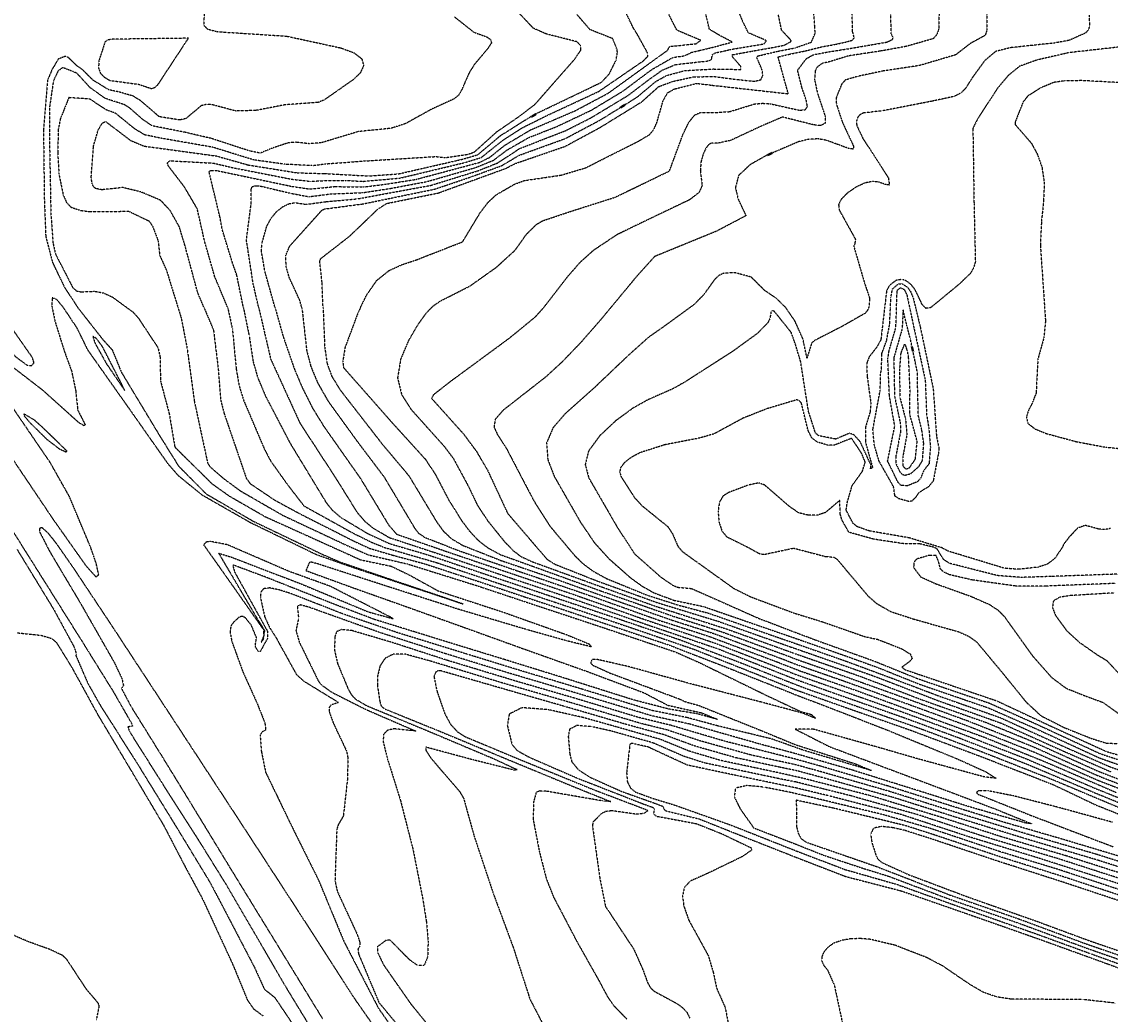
# Model space of a CAD drawing. Header units: feet. Extents: x 2234729 to 2255890, y 588345 to 614924.
# Tile 21 of 88: x 2243965 to 2244899, y 595397 to 596248. Entities that reach past the tile are written whole.
import ezdxf

# ---------------------------------------------------------------- set-up
doc = ezdxf.new("R2010")
doc.units = ezdxf.units.FT
doc.header["$MEASUREMENT"] = 0
doc.linetypes.add('OhDOT_USTN3', pattern=[0.22, 0.165, -0.055])
for name, color, linetype in [('DT_X_Contour_Major', 132, 'OhDOT_USTN3'), ('DT_X_Contour_Minor', 136, 'OhDOT_USTN3'), ('DT_X_Contour_Text', 251, 'Continuous')]:
    doc.layers.add(name, color=color, linetype=linetype)
doc.styles.add('L100', font='cceo.shx', dxfattribs={"height": 2})
picture_1 = doc.add_image_def('image1.sid', size_in_pixel=(17786, 6468))

msp = doc.modelspace()

# ---------------------------------------------------------------- linework, layer by layer
at = {"layer": 'DT_X_Contour_Major'}
for points in [[(2244793.57, 596263.63), (2244793.53, 596241.19), (2244791.98, 596236.65), (2244779.27, 596229.7), (2244766.67, 596219.96), (2244735.62, 596210.79), (2244704.34, 596206.1), (2244682.49, 596201.49), (2244671.95, 596198.35), (2244668.87, 596194.95), (2244664, 596182.76), (2244664.33, 596177.68), (2244669.56, 596161.83), (2244679.07, 596141.54), (2244678.83, 596139.13), (2244675.39, 596139.43), (2244655.91, 596146.61), (2244648.76, 596147.87), (2244640.83, 596147.58), (2244631.69, 596145.38), (2244604.19, 596133.6), (2244590.39, 596125.85), (2244580.4, 596116.48), (2244577.65, 596106.13), (2244579.94, 596096.27), (2244586.73, 596081.97), (2244561.46, 596068.7), (2244508.27, 596046.96), (2244493.4, 596030.53), (2244470.49, 596002.93)], [(2244121.67, 596002.93), (2244116.13, 596016.05), (2244105.19, 596056.57), (2244100.3, 596072.6), (2244092.58, 596086.29), (2244084.3, 596095.2), (2244067.27, 596102.41), (2244051.85, 596106.12), (2244034.02, 596104.2), (2244028.6, 596105.23), (2244026.68, 596106.97), (2244025.39, 596110.11), (2244024.79, 596115.14), (2244026.71, 596141.72), (2244030.74, 596155.44), (2244034.11, 596161.23), (2244037.01, 596162.86), (2244058.57, 596146.53), (2244070.1, 596141.69), (2244132.33, 596133.2), (2244159.32, 596125.55), (2244201.62, 596118.75), (2244224.8, 596118.17), (2244263.22, 596116.05), (2244288.63, 596117.91), (2244343.19, 596130.4), (2244356.53, 596134.27), (2244376.06, 596150.72), (2244404.03, 596168.32), (2244462.66, 596196.42), (2244469.4, 596203.6), (2244475.22, 596215.39), (2244476.35, 596221.59), (2244476.23, 596224.29), (2244472.31, 596233.91), (2244452.92, 596241.56), (2244441.55, 596254.62)], [(2244205.46, 596002.93), (2244203.94, 596008.99), (2244194.62, 596029.23), (2244192, 596038.67), (2244191.8, 596047.86), (2244194.99, 596055.74), (2244222.73, 596086.71), (2244225.01, 596087.75), (2244257.93, 596092.11), (2244319.53, 596104.77), (2244350.59, 596115.24), (2244377.07, 596124.91), (2244391.85, 596133.75), (2244431.5, 596148.12), (2244461.54, 596164.03), (2244493.49, 596183.85), (2244509.12, 596197.01), (2244518.45, 596202.23), (2244534.3, 596206.47), (2244558.69, 596207.84), (2244582.37, 596207.41), (2244582.42, 596209.82), (2244575.14, 596218.27), (2244574.75, 596220), (2244592.03, 596223.2), (2244607.94, 596225.95), (2244619.27, 596228.17), (2244624.85, 596231.07), (2244625.49, 596231.83), (2244624.52, 596233.44), (2244617.33, 596241.01), (2244614.31, 596255.25)], [(2244121.67, 596002.93), (2244129.7, 595983.91), (2244133.78, 595950.51), (2244135.9, 595923.62), (2244138.88, 595912.18), (2244157.84, 595856.81), (2244161.14, 595852.18), (2244182.49, 595837.86), (2244204.36, 595826.02), (2244250.84, 595802.52), (2244263.74, 595796.6), (2244283.49, 595790.78), (2244311.32, 595783.26), (2244360.65, 595767.1), (2244396.47, 595755.13), (2244458.61, 595734.51), (2244520.88, 595713.62), (2244573.64, 595693.15), (2244625.55, 595672.61), (2244628.56, 595671.31), (2244660.81, 595659.08), (2244709.18, 595640.24), (2244769.16, 595615.53), (2244792.28, 595605.05), (2244801.33, 595599.4), (2244791.31, 595600.5), (2244733.79, 595616.17), (2244699.28, 595626.19), (2244644.01, 595641.61), (2244628.99, 595641.48), (2244658.33, 595626.53), (2244709.45, 595607.33), (2244754.04, 595590.6), (2244800.77, 595573), (2244831.86, 595560.38), (2244827.29, 595560.83), (2244777.92, 595575.04), (2244737.16, 595587.91), (2244678.59, 595606.2), (2244629.29, 595620.49), (2244599.18, 595628.54), (2244537.86, 595645.99), (2244505.73, 595652.97), (2244442.56, 595672.03), (2244382.28, 595689.86), (2244328.42, 595706.37), (2244272.77, 595724.28), (2244211.81, 595746.06), (2244204.6, 595748.05), (2244202.65, 595747.78), (2244201.8, 595746.61), (2244202.71, 595736.46), (2244200.48, 595726.07), (2244203.35, 595716.11), (2244219.46, 595683.29), (2244221.83, 595679.86), (2244231.52, 595673.01), (2244260.69, 595658.33), (2244303.24, 595639.89), (2244284.7, 595641.81), (2244279.2, 595640.61), (2244275.77, 595637.18), (2244275.25, 595631.1), (2244279.11, 595615.72), (2244290.22, 595580.19), (2244300.98, 595538.08), (2244309.51, 595494.87), (2244312.38, 595476.4), (2244313.91, 595459.33), (2244313.47, 595446.01), (2244310.49, 595438.73), (2244304.81, 595438.81), (2244297.83, 595443.79), (2244281.47, 595460.42), (2244277.8, 595460.34), (2244270.32, 595454.81), (2244270.5, 595449.99), (2244275.79, 595439.14), (2244298.83, 595406.12), (2244323.8, 595375.38)], [(2244205.46, 596002.93), (2244205.72, 596001.85), (2244209.69, 595966.28), (2244213.19, 595952.8), (2244219.09, 595938.61), (2244228.12, 595922.79), (2244253.64, 595887.6), (2244276.21, 595857.72), (2244302.51, 595813.66), (2244305.56, 595809.72), (2244311.04, 595806.05), (2244341.37, 595794.21), (2244389.68, 595777.63), (2244451.75, 595756.47), (2244511.78, 595735.02), (2244553.67, 595721.6), (2244613.56, 595699.13), (2244632.75, 595691.65), (2244681.84, 595674.54), (2244743.3, 595652.06), (2244790.95, 595634.72), (2244844.03, 595613.3), (2244904.54, 595587.19)], [(2244470.49, 596002.93), (2244462.72, 595993.58), (2244445.16, 595973.45), (2244429.33, 595956.94), (2244415.09, 595943.82), (2244378.11, 595914.9), (2244371.55, 595907.39), (2244370.47, 595900.74), (2244373.24, 595894.55), (2244381.49, 595881.62), (2244404.64, 595837.37), (2244418.71, 595815.37), (2244439.58, 595790.55), (2244446.7, 595783.57), (2244455.24, 595777.19), (2244467.18, 595770.63), (2244501.65, 595756.55), (2244528.74, 595747.92), (2244554.57, 595741.01), (2244617.09, 595719.2), (2244627.92, 595715.46), (2244672.9, 595699.72), (2244712.24, 595685.12), (2244751.97, 595670.08), (2244804.67, 595651.51), (2244859.77, 595626.48), (2244899.1, 595609.23), (2244938.81, 595595.71)], [(2244724.84, 595987.53), (2244721.52, 596001.19), (2244720.77, 595985.02), (2244713.59, 595960.16), (2244714.18, 595927.27), (2244719.16, 595903.99), (2244719.28, 595896.24), (2244715.43, 595876.11), (2244715.44, 595869.17), (2244718.69, 595862.4), (2244720.68, 595860.28), (2244722.96, 595859.33), (2244728.08, 595860.68), (2244735.29, 595867.08), (2244738.2, 595872.02), (2244739.28, 595886.7), (2244737.57, 595898.43), (2244734.6, 595910.58), (2244733.76, 595947.97), (2244727.8, 595976.33), (2244724.84, 595987.53)], [(2244904.19, 595766.55), (2244843.7, 595764.2), (2244818.42, 595764.24), (2244780.74, 595769.51), (2244761.15, 595774.08), (2244756.21, 595776.43), (2244753.57, 595779.08), (2244751.97, 595785.39), (2244749.8, 595790.56), (2244743.62, 595790.48), (2244733.41, 595787.55), (2244731.47, 595785.56), (2244730.79, 595783.72), (2244730.55, 595780.21), (2244736.61, 595772.15), (2244749.8, 595766.19), (2244780.21, 595755.3), (2244795.93, 595748.32), (2244802.89, 595743.71), (2244808.46, 595738.09), (2244832.69, 595704.3), (2244848.92, 595685.95), (2244861.46, 595676.64), (2244877.06, 595670.36), (2244893.2, 595664.41), (2244910.13, 595652.3)], [(2244911.23, 595512.13), (2244855.04, 595530.27), (2244791.3, 595549.25), (2244735.38, 595567.74), (2244676.33, 595584.44), (2244629.64, 595596.14), (2244614.24, 595599.2), (2244551.35, 595612.45), (2244533.38, 595618.2), (2244507.22, 595629.63), (2244471.36, 595639.83), (2244454.73, 595643.58), (2244441.52, 595644.62), (2244435.29, 595641.41), (2244434.19, 595635.12), (2244435.47, 595620.46), (2244437.18, 595613.65), (2244442.68, 595606.86), (2244453.5, 595599.95), (2244480.14, 595588.05), (2244507.56, 595578.29), (2244515.17, 595575.37), (2244516.47, 595572.62), (2244518.02, 595571.44), (2244546.74, 595564.44), (2244581.55, 595550.57), (2244630.58, 595531.23), (2244672.18, 595515.15), (2244719.78, 595502.83), (2244780.94, 595481.58), (2244840.69, 595460.55), (2244885.03, 595444.53), (2244931.33, 595427.64)], [(2244903.88, 595406.46), (2244875.85, 595409.58), (2244814.18, 595409.88), (2244801.75, 595411.82), (2244790.24, 595415.85), (2244779.16, 595422.31), (2244755.57, 595438.34), (2244742.01, 595445.51), (2244714.88, 595456.06), (2244693.45, 595461.19), (2244684.38, 595461.91), (2244675.82, 595461.55), (2244668.06, 595460.12), (2244661.56, 595457.63), (2244656.69, 595454.15), (2244653.47, 595450.21), (2244651.84, 595446.36), (2244651.63, 595443.13), (2244653.46, 595438.93), (2244656.73, 595434.85), (2244662.51, 595421.96), (2244670.79, 595383.26)]]:
    msp.add_lwpolyline(points, dxfattribs=at)
at = {"layer": 'DT_X_Contour_Minor'}
for points in [[(2244182.58, 596002.93), (2244173.78, 596034.36), (2244170.82, 596051.65), (2244171.24, 596058.1), (2244175.31, 596072.69), (2244179.03, 596079.66), (2244183.84, 596085.45), (2244189.28, 596089.75), (2244194.75, 596092.33), (2244199.74, 596093.16), (2244209.29, 596091.72), (2244226, 596093.98), (2244253.49, 596096.5), (2244316.4, 596108.06), (2244356.68, 596120.53), (2244373.58, 596127.24), (2244392.59, 596139.68), (2244431.42, 596154.73), (2244452.89, 596165.51), (2244485.42, 596185.09), (2244503.18, 596198.54), (2244514.69, 596206.76), (2244526.31, 596211.67), (2244555.16, 596214.89), (2244557.26, 596216.44), (2244557.88, 596220.14), (2244560.28, 596221.65), (2244568.64, 596223.43), (2244572.91, 596224.48), (2244602.26, 596229.4), (2244604.37, 596232.16), (2244588.8, 596238.8), (2244584.23, 596247.97), (2244574.05, 596272.69)], [(2244141.98, 596002.93), (2244130.7, 596029.94), (2244122.14, 596059.84), (2244115.75, 596087.96), (2244104.78, 596106.58), (2244091.03, 596124.54), (2244089.98, 596127.66), (2244092.46, 596129.1), (2244129.78, 596127.08), (2244146.56, 596123.12), (2244196.77, 596113.29), (2244212.93, 596111.46), (2244225.1, 596112.11), (2244243.52, 596112.22), (2244258.29, 596111.43), (2244290.16, 596114.34), (2244345.39, 596127.58), (2244359.49, 596131.91), (2244377.89, 596146.57), (2244394.78, 596157.44), (2244414.95, 596167.49), (2244460.24, 596188.54), (2244498.38, 596214.64), (2244502.38, 596218.61), (2244502.42, 596221.06), (2244500.91, 596224.06), (2244493.88, 596236.76), (2244489.95, 596243.24), (2244488.96, 596245.27), (2244479.66, 596264.42)], [(2244214.08, 596124.94), (2244225.82, 596126.46), (2244258.8, 596128.91), (2244320.69, 596132.74), (2244328.51, 596131.76), (2244348, 596134.63), (2244353.61, 596136.64), (2244372.94, 596154.09), (2244391.79, 596166.95), (2244405.67, 596177.59), (2244440.13, 596216.7), (2244444.97, 596224.12), (2244444.9, 596227.69), (2244441.92, 596231.09), (2244415.08, 596237.97), (2244404.24, 596242.76), (2244390.44, 596257.37)], [(2244223.77, 596002.93), (2244222.84, 596025.33), (2244220.86, 596043.27), (2244221.87, 596045.31), (2244246.62, 596064.51), (2244271.03, 596087.89), (2244278.15, 596092.42), (2244322.67, 596101.48), (2244380.55, 596122.57), (2244388.28, 596126.6), (2244431.58, 596141.5), (2244461.87, 596157.9), (2244497.14, 596179.58), (2244511.75, 596192.64), (2244523.35, 596197.05), (2244541.25, 596201.04), (2244558.74, 596201.46), (2244577.95, 596198.95), (2244594.05, 596197.3), (2244599.54, 596198.7), (2244601.31, 596202.53), (2244600.36, 596207.64), (2244595.88, 596217.75), (2244597.02, 596219.06), (2244613.68, 596222.99), (2244628.7, 596225.88), (2244642.82, 596230.86), (2244646.07, 596238.47), (2244645.81, 596243.31), (2244644.4, 596261.54)], [(2244316.69, 596002.93), (2244318.25, 596004.54), (2244324.51, 596008.86), (2244349.81, 596021.66), (2244372.85, 596038), (2244388.61, 596052.43), (2244398.48, 596066.27), (2244406.95, 596074.56), (2244412.32, 596077.69), (2244435.17, 596085.34), (2244474.48, 596097.85), (2244521.05, 596120.39), (2244532.72, 596151.91), (2244537.86, 596162.43), (2244542.77, 596168.37), (2244547.68, 596170.57), (2244559.08, 596170.43), (2244572.74, 596171.27), (2244594.08, 596177.82), (2244601.02, 596178.42), (2244607.5, 596177.99), (2244632.27, 596172.54), (2244637.56, 596172.79), (2244639.39, 596175.58), (2244638.62, 596180.34), (2244634.68, 596192.07), (2244631.01, 596206.72), (2244638.48, 596216.66), (2244644.4, 596220.04), (2244657.66, 596222.56), (2244673.12, 596224.96), (2244707.74, 596230.92), (2244712.51, 596233.22), (2244713, 596234.79), (2244711.25, 596238.31), (2244711, 596266.47)], [(2244336.64, 596252.49), (2244353.12, 596239.38), (2244364.43, 596235.33), (2244367.72, 596232.86), (2244368.25, 596230.08), (2244365.1, 596225.35), (2244353.37, 596211.42), (2244348.74, 596203.82), (2244342.86, 596190.15), (2244339.98, 596185.24), (2244335.98, 596182.07), (2244316.52, 596173.15), (2244294.57, 596160.98), (2244282.23, 596156.94), (2244253.93, 596154.11), (2244222.02, 596144.47), (2244211.78, 596143.74), (2244200.64, 596144.95), (2244194.25, 596144.59), (2244180.94, 596140.2), (2244169.81, 596135.65), (2244160.6, 596137.53), (2244127.81, 596148.24), (2244105.26, 596153.5), (2244076.9, 596159.1), (2244068.83, 596164.63), (2244057.6, 596174.48), (2244053.27, 596177.19), (2244036.76, 596182.54), (2244023.92, 596191.75), (2244012.41, 596204.28), (2244000.29, 596209.05), (2243996.21, 596205.99), (2243992.32, 596197.68), (2243988.97, 596174.9), (2243988.89, 596148.42), (2243990.16, 596082.75), (2243991.99, 596058.48), (2243994.1, 596049.04), (2244008.86, 596020.41), (2244012.24, 596017.42), (2244015.74, 596016.71), (2244027.5, 596017.13), (2244035.06, 596015.82), (2244043.08, 596012.12), (2244055.66, 596002.93)], [(2244121.58, 596254.79), (2244121.51, 596245.28), (2244124.58, 596242.08), (2244132.88, 596239.88), (2244192.56, 596235.99), (2244238.81, 596225.95), (2244250.53, 596221.64), (2244257.09, 596216.41), (2244258.55, 596210.61), (2244255.77, 596204.61), (2244249.81, 596198.77), (2244224.73, 596181.24), (2244219.67, 596179.23), (2244190.58, 596177.01), (2244166.19, 596172.27), (2244148.86, 596171.77), (2244129.63, 596176.93), (2244124.33, 596177.57), (2244119.34, 596176.43), (2244106.05, 596165.31), (2244100.7, 596164.08), (2244083.18, 596166.86)], [(2244155.41, 596002.93), (2244149.59, 596031.36), (2244146.03, 596041.42), (2244137.15, 596070.36), (2244135.23, 596080.89), (2244125.88, 596119.72), (2244127.03, 596120.69), (2244132.52, 596120.69), (2244196.54, 596107.23), (2244212.24, 596104.87), (2244233.7, 596106.97), (2244258.2, 596106.6), (2244276.55, 596108.88), (2244303.41, 596113.13), (2244357.84, 596127.66), (2244366.61, 596131.91), (2244379.71, 596142.42), (2244401.64, 596155.52), (2244440.19, 596172.07), (2244468.31, 596187), (2244519.33, 596223.83), (2244521.29, 596227.17), (2244543.82, 596229.51), (2244547.83, 596232.44), (2244527.43, 596241.09), (2244520.12, 596255.4)], [(2244168.56, 596002.93), (2244163.76, 596023.55), (2244157.95, 596061.26), (2244162.16, 596093.33), (2244161.93, 596104.54), (2244162.98, 596106.97), (2244165.94, 596107.73), (2244169.93, 596107.4), (2244196.3, 596101.16), (2244211.55, 596098.27), (2244230.72, 596100.73), (2244258.11, 596101.77), (2244282, 596105.47), (2244313.26, 596111.35), (2244354.77, 596123.32), (2244370.09, 596129.57), (2244381.54, 596138.28), (2244400.45, 596149.12), (2244423.52, 596158.08), (2244454.06, 596172.52), (2244480.95, 596188.77), (2244505.93, 596207.41), (2244523.93, 596217.72), (2244533.91, 596219.18), (2244540.08, 596222.11), (2244546.43, 596223.63), (2244559.8, 596226.82), (2244574.95, 596231.02), (2244564.87, 596236.18), (2244555.36, 596241.84), (2244552.16, 596255.36)], [(2244255.73, 596002.93), (2244260.99, 596013.72), (2244269.87, 596026.48), (2244280.29, 596034.9), (2244291.85, 596040.14), (2244304.1, 596044.19), (2244343.5, 596059.58), (2244358.74, 596084.77), (2244365.6, 596093.72), (2244372.58, 596100.09), (2244388.14, 596109.05), (2244396.37, 596112.11), (2244428.2, 596116.81), (2244449.1, 596123.06), (2244494.71, 596146.05), (2244504, 596151.56), (2244507.57, 596155.88), (2244510.25, 596161.96), (2244515.65, 596180.78), (2244519.54, 596187.48), (2244525.27, 596190.71), (2244544.45, 596195.47), (2244557.03, 596193.96), (2244623.01, 596186.58), (2244614.25, 596218.21), (2244624.15, 596220.58), (2244634.83, 596222.79), (2244636.88, 596223.19), (2244652.32, 596226.98), (2244662.89, 596228.84), (2244672.7, 596231.03), (2244677.77, 596232.44), (2244679.64, 596234.52), (2244678.25, 596239.84), (2244677.75, 596256.37)], [(2244752.4, 596255.07), (2244752.2, 596242.24), (2244750.45, 596237.17), (2244747.33, 596233.79), (2244724.08, 596227.17), (2244702.55, 596223.27), (2244674.8, 596219.08), (2244657.79, 596213.87), (2244652.42, 596212.77), (2244647.73, 596209.33), (2244646.19, 596206.39), (2244645.61, 596198.61), (2244648.03, 596187.14), (2244654.85, 596166.85), (2244654.6, 596161.26), (2244650.8, 596159.25), (2244644.53, 596159.96), (2244618.04, 596166.61), (2244599.14, 596158.51), (2244573.51, 596146.55), (2244563.19, 596144.31), (2244557.38, 596144.31), (2244554.94, 596143.21), (2244552.48, 596140.22), (2244549.98, 596134.84), (2244548.06, 596127.9), (2244547.53, 596120.62), (2244549.08, 596107.75), (2244546.27, 596101.74), (2244538.34, 596095.69), (2244493.08, 596073.99), (2244475.95, 596065.65), (2244455.66, 596052.14), (2244444.17, 596041.82), (2244433.18, 596029.23), (2244412.84, 596002.93)], [(2244881.25, 596253.94), (2244881.47, 596244.62), (2244880.58, 596241.41), (2244878.12, 596238.72), (2244864.2, 596232.44), (2244851.74, 596230.13), (2244813.72, 596226.08), (2244801.06, 596222.93), (2244791.73, 596215.11), (2244780.93, 596200.42), (2244774.78, 596190.78), (2244771.14, 596187.16), (2244765.42, 596184.29), (2244745.85, 596180.08), (2244703.91, 596171.95), (2244687.38, 596170.07), (2244684.33, 596168.41), (2244682.33, 596165.92), (2244681.47, 596162.84), (2244681.82, 596159.28), (2244686.98, 596148.42), (2244708.99, 596114.34), (2244709.76, 596108.36), (2244707.17, 596108.52), (2244700.52, 596110.86), (2244695.32, 596111.32), (2244688.79, 596110.07), (2244681.16, 596106.49), (2244673.8, 596101.44), (2244668.39, 596096.11), (2244666.17, 596091.41), (2244666.72, 596086.92), (2244680.62, 596061.84), (2244680.08, 596057.77), (2244679.22, 596055.8), (2244688.48, 596024.09), (2244692.78, 596011.34), (2244692.36, 596004.2), (2244691.87, 596002.93)], [(2244043.53, 596233.38), (2244038.79, 596232.72), (2244036.62, 596231.08), (2244031.41, 596215.07), (2244030.99, 596208.72), (2244032.75, 596204.05), (2244035.79, 596200.99), (2244040.75, 596198.02), (2244065.45, 596194.72), (2244076.74, 596190.95), (2244079.53, 596192.18), (2244082.12, 596194.56), (2244108.2, 596234.2), (2244043.53, 596233.38)], [(2244998.91, 596225.08), (2244995.61, 596224.54), (2244989.39, 596221.76), (2244986.26, 596224.35), (2244982.44, 596225.96), (2244975.15, 596227.36), (2244937.75, 596228.56), (2244912.91, 596227.31), (2244863.91, 596221.83), (2244836.13, 596215.45), (2244821.55, 596210.16), (2244811.67, 596202.09), (2244802.61, 596191.35), (2244785.54, 596165.12), (2244781.45, 596156.91), (2244782.43, 596092.37), (2244783.58, 596042.51), (2244782.14, 596037.28), (2244779.33, 596032.5), (2244769.34, 596022.92), (2244745.3, 596003.15), (2244743.97, 596002.93)], [(2244998.91, 596220.46), (2244981.64, 596219.8), (2244978.79, 596218.84), (2244976.79, 596213.33), (2244970.3, 596191.37), (2244924.83, 596195.2), (2244875.63, 596197.86), (2244860.14, 596197.62), (2244850.97, 596196.32), (2244839.95, 596191.77), (2244828.68, 596184.75), (2244824.47, 596179.39), (2244817.78, 596162.34), (2244817.79, 596160.11), (2244831.52, 596144.32), (2244836.58, 596135.24), (2244840.7, 596123.71), (2244842.75, 596110.12), (2244842.12, 596094.69), (2244840.32, 596077.09), (2244839.36, 596056.83), (2244843.01, 596002.93)], [(2244083.18, 596166.86), (2244067.05, 596180.68), (2244060.74, 596184.62), (2244048.28, 596188.18), (2244039.76, 596189.99), (2244026.18, 596198.33), (2244017.56, 596207.06), (2244012.37, 596210.63), (2244004.66, 596218.07), (2244002.04, 596218.56), (2243996.47, 596216.32), (2243991.17, 596207.43), (2243987.18, 596197.9), (2243983.78, 596154.74), (2243984.54, 596094.86), (2243985.72, 596064.29), (2243991.57, 596041.79), (2244001.9, 596020.45), (2244013.4, 596002.93)], [(2244214.08, 596124.94), (2244191.17, 596126.08), (2244164.25, 596129.82), (2244129.11, 596140.68), (2244084.53, 596148.45), (2244070.61, 596151.34), (2244062.15, 596156.44), (2244045.8, 596169.75), (2244037.54, 596172.84), (2244023.55, 596182.02), (2244005.55, 596183.26), (2243998.26, 596164.97), (2243996.53, 596156.35), (2243995.99, 596136.08), (2243997.06, 596117.64), (2244000.72, 596099.82), (2244003.63, 596093.2), (2244007.64, 596089.17), (2244015.71, 596086.49), (2244023.13, 596085.53), (2244057, 596085.78), (2244074.29, 596077.5), (2244077.26, 596073.36), (2244082.31, 596060.1), (2244083.48, 596048.15), (2244089.3, 596035.25), (2244099.31, 596002.93)], [(2244621, 596002.93), (2244612.72, 596011.12), (2244602.82, 596017.75), (2244591.23, 596029.32), (2244577.39, 596033.03), (2244567.83, 596032.71), (2244563.56, 596030.74), (2244559.65, 596027.1), (2244550.58, 596014.38), (2244542.28, 596005.82), (2244538.31, 596002.93)], [(2244740.68, 596002.93), (2244737.84, 596005.98), (2244731.9, 596018.42), (2244728.24, 596023.12), (2244724.35, 596026.01), (2244720.8, 596027.34), (2244715.78, 596026.63), (2244709.99, 596022.34), (2244707.39, 596017.63), (2244705.68, 596002.93)], [(2244710.7, 596002.93), (2244711.13, 596012.04), (2244712.45, 596019.15), (2244717.22, 596023.3), (2244720.49, 596023.77), (2244725.41, 596020.68), (2244728, 596016.82), (2244730.3, 596011.14), (2244732.29, 596002.93)], [(2244715.93, 596002.93), (2244716.43, 596018.04), (2244719.33, 596020.22), (2244722.47, 596018.75), (2244724.76, 596014.21), (2244727.17, 596002.93)], [(2244001.11, 596002.93), (2243995.35, 596009.92), (2243991.23, 596011.62), (2243991, 596004.32), (2243991.29, 596002.93)], [(2243871.59, 596002.93), (2243892.09, 595972.28), (2243914.46, 595938.53), (2243931.12, 595913.1), (2243960.44, 595868.49), (2243992, 595821.58), (2244020.4, 595781.42), (2244028.81, 595772.15), (2244031.18, 595773.95), (2244029.04, 595783.65), (2244024.62, 595796.64), (2244005.94, 595841.25), (2243989.43, 595870.45), (2243958.26, 595916.05), (2243941.58, 595937.19), (2243919.95, 595958.88), (2243894.48, 595988.83), (2243883.6, 596002.93)], [(2243991.29, 596002.93), (2243993.71, 595991.25), (2244001.65, 595965.87), (2244007.95, 595948.57), (2244011.45, 595931.89), (2244013.17, 595915.31), (2244019.56, 595902.64), (2244018.57, 595901.86), (2244014.34, 595904.27), (2243983.2, 595932.22), (2243958.12, 595951.53), (2243930.44, 595978.08), (2243907.07, 596002.93)], [(2243919.79, 596002.93), (2243959.89, 595960.98), (2243969.8, 595953.7), (2243973.72, 595953.52), (2243975.69, 595955.92), (2243974.2, 595960.42), (2243951.42, 595993), (2243943.68, 596002.93)], [(2244013.4, 596002.93), (2244034.67, 595975.78), (2244042.72, 595967.02), (2244050.71, 595947.55), (2244083.77, 595892.78), (2244099.77, 595867.13), (2244123.43, 595843.33), (2244163.51, 595820.06), (2244223.16, 595791.51), (2244238.18, 595784.94), (2244276.23, 595771.94), (2244328.27, 595754.4), (2244344.06, 595748.77), (2244304.93, 595761.69), (2244251.12, 595779.54), (2244218.17, 595791.05), (2244161.29, 595818.66), (2244120.18, 595842.15), (2244099.95, 595858.57), (2244090.93, 595868.81), (2244059.34, 595913.72), (2244021.91, 595966.7), (2244012.62, 595985.57), (2244001.11, 596002.93)], [(2244055.66, 596002.93), (2244060.53, 595999.37), (2244065.23, 595994.19), (2244082.08, 595968.67), (2244083.83, 595960.81), (2244084.23, 595940.23), (2244091.74, 595911.96), (2244096.53, 595883.46), (2244128.36, 595852.09), (2244143.03, 595841.65), (2244174.12, 595823.77), (2244230.69, 595798.21), (2244255.93, 595786.8), (2244282.27, 595781.3), (2244298.02, 595773.67), (2244322.36, 595760.22), (2244378.79, 595741.74), (2244432.75, 595722.57), (2244452, 595714.64), (2244453.95, 595712.15), (2244432.97, 595717.21), (2244398.66, 595726.86), (2244340.17, 595744.26), (2244278.98, 595763.95), (2244218.71, 595783.44), (2244213.51, 595784.79), (2244211.94, 595784.29), (2244209.04, 595777.55), (2244248.4, 595763.21), (2244298.84, 595745.3), (2244352.26, 595726.12), (2244394.74, 595710.82), (2244450.07, 595691.12), (2244498.83, 595672.87), (2244519.76, 595661.97), (2244548.3, 595655.6), (2244562.35, 595649.89), (2244544.54, 595654.74), (2244520.5, 595658.73), (2244489.71, 595666.72), (2244426.84, 595686.57), (2244379.31, 595701.27), (2244324.64, 595718.03), (2244267.89, 595735.6), (2244233.17, 595748.73), (2244173.68, 595772.24), (2244146.96, 595782.19), (2244146.27, 595781.95), (2244147.96, 595776.04), (2244176.15, 595725.24), (2244176.1, 595719.49), (2244169.78, 595708.03), (2244168.14, 595708.06), (2244165.5, 595712.65), (2244166.63, 595720.03), (2244162.1, 595730.88), (2244156.97, 595737.16), (2244154.43, 595738.35), (2244151.78, 595737.71), (2244146.7, 595732.99), (2244144.68, 595729.93), (2244143.91, 595725.17), (2244145.36, 595716.98), (2244154.97, 595690.58), (2244167.07, 595663.85), (2244173.76, 595647.04), (2244174.54, 595640.82), (2244171.08, 595638.91), (2244169.72, 595636.06), (2244170.79, 595622.46), (2244174.47, 595604.45), (2244197.83, 595556.18), (2244219.63, 595512.53), (2244241.66, 595459.33), (2244271.33, 595402.02), (2244282.14, 595386.54)], [(2244099.31, 596002.93), (2244102.03, 595994.13), (2244107.17, 595967.54), (2244113.31, 595922.49), (2244124.67, 595869.87), (2244126.75, 595866.6), (2244138.53, 595856.37), (2244152.94, 595845.83), (2244188.99, 595825.05), (2244243.6, 595799.41), (2244262.72, 595790.99), (2244296.21, 595783.24), (2244355.19, 595764.8), (2244398.71, 595750.33), (2244429.17, 595740.24), (2244464.09, 595728.68), (2244526.17, 595707.71), (2244546.55, 595698.69), (2244604.14, 595670.56), (2244634.14, 595656.43), (2244642.77, 595654.19), (2244646.51, 595650.75), (2244635.8, 595655.02), (2244628.91, 595656.95), (2244599.6, 595664.76), (2244537.46, 595680.87), (2244485.61, 595695.25), (2244458.46, 595701.41), (2244454.52, 595701.08), (2244453.38, 595698.33), (2244454.96, 595696.49), (2244469.51, 595689.84), (2244529.48, 595667.43), (2244534.87, 595664.96), (2244545.89, 595661.97), (2244598.76, 595640.75), (2244629.18, 595628.19), (2244680.64, 595611.78), (2244694.43, 595605.99), (2244636.37, 595623.28), (2244608.66, 595633.14), (2244562.38, 595644.32), (2244536.37, 595651.37), (2244505.92, 595657.51), (2244446.24, 595675.76), (2244394, 595691.48), (2244348.31, 595705.54), (2244287.53, 595724.31), (2244241.33, 595740.15), (2244197.36, 595757.33), (2244186.56, 595760.88), (2244177.92, 595762.68), (2244172.68, 595761.98), (2244170.33, 595759.05), (2244169.98, 595754.44), (2244173.64, 595737.98), (2244177.96, 595728.45), (2244183.54, 595719.68), (2244200.91, 595688.35), (2244207.36, 595682.65), (2244237.11, 595664.42), (2244230.6, 595662.26), (2244229.02, 595660.11), (2244228.93, 595656.7), (2244232.58, 595646.62), (2244243.91, 595622.68), (2244245.06, 595616.87), (2244244.66, 595598.55), (2244241.16, 595567.03), (2244236.83, 595559.6), (2244235.52, 595555.71), (2244233.97, 595511.38), (2244235.96, 595502.33), (2244253.06, 595465.38), (2244255.16, 595459.17), (2244255.43, 595455.67), (2244253.67, 595452.98), (2244254.13, 595448.93), (2244271.71, 595406.96), (2244313.75, 595356.39)], [(2244141.98, 596002.93), (2244145.93, 595984.67), (2244149.23, 595950.21), (2244151.7, 595936.08), (2244155.67, 595923.35), (2244173.31, 595881.92), (2244178.56, 595871.84), (2244193.1, 595851.38), (2244207.27, 595833.06), (2244249.81, 595809.51), (2244265.48, 595801.81), (2244276.59, 595797.34), (2244321.84, 595784.2), (2244371.61, 595767.5), (2244422.8, 595750.42), (2244479.68, 595731.42), (2244541.58, 595710.22), (2244596.73, 595688.37), (2244628.5, 595675.57), (2244677.95, 595658.12), (2244728.3, 595640.51), (2244788.37, 595618.04), (2244850.29, 595593.99), (2244887.16, 595576.43), (2244934.18, 595557.73)], [(2244155.41, 596002.93), (2244160.31, 595978.96), (2244163.79, 595956.53), (2244167.73, 595942.92), (2244174.36, 595927.13), (2244195.26, 595887.12), (2244226.32, 595836.03), (2244231.63, 595829.34), (2244238.99, 595823.14), (2244262.16, 595809.26), (2244281, 595800.63), (2244314.26, 595790.9), (2244367.57, 595772.93), (2244419.62, 595755.51), (2244472.7, 595737.69), (2244529.52, 595718.38), (2244582.65, 595698.32), (2244628.43, 595680.16), (2244640.85, 595675.48), (2244678.92, 595662.22), (2244738.33, 595641.31), (2244789.01, 595622.21), (2244849.95, 595598.24), (2244907.8, 595573.96)], [(2244168.56, 596002.93), (2244178.79, 595958.98), (2244203.98, 595903.86), (2244234.56, 595856.99), (2244253.01, 595827.37), (2244259.48, 595819.92), (2244266.95, 595813.77), (2244280.93, 595805.73), (2244339.66, 595786.45), (2244389.76, 595769.53), (2244442.17, 595751.98), (2244502.22, 595731.04), (2244562.58, 595710.5), (2244621.89, 595687.19), (2244628.37, 595684.6), (2244660.7, 595673.02), (2244722.55, 595651.32), (2244770.67, 595633.64), (2244829.26, 595610.95), (2244886.69, 595586.69), (2244943.51, 595563.55), (2244998.91, 595547.37)], [(2244182.58, 596002.93), (2244189.38, 595978.64), (2244199.1, 595950.49), (2244206.04, 595934.15), (2244214.62, 595917.06), (2244224.3, 595901.4), (2244255.79, 595856.65), (2244279.98, 595816.7), (2244286.85, 595808.74), (2244332.66, 595792.9), (2244387.53, 595774.33), (2244436.69, 595757.8), (2244498.51, 595736.02), (2244561.34, 595714.94), (2244623.27, 595690.94), (2244628.3, 595688.83), (2244663.6, 595676.45), (2244719.68, 595656.72), (2244772.31, 595637.38), (2244827.21, 595616.13), (2244887.14, 595590.45), (2244945.33, 595567.14), (2244998.91, 595551.51)], [(2244223.77, 596002.93), (2244225.17, 595969.11), (2244227.17, 595955.27), (2244231.24, 595944.18), (2244238.59, 595932.27), (2244274.34, 595886.27), (2244297.47, 595858.77), (2244321.15, 595819.5), (2244326.95, 595811.43), (2244333.74, 595805.01), (2244343.83, 595799.06), (2244376.45, 595786.2), (2244426.15, 595769.29), (2244467.58, 595754.49), (2244523.25, 595735.02), (2244559.34, 595723.49), (2244619.53, 595701.15), (2244628.18, 595697.67), (2244669.41, 595683.31), (2244725.28, 595663.2), (2244775.58, 595644.87), (2244834.37, 595621.75), (2244888.03, 595597.96), (2244932.04, 595580.82)], [(2244255.73, 596002.93), (2244253.8, 595998.96), (2244242.58, 595968.85), (2244240.64, 595956.92), (2244241.32, 595951.7), (2244281.39, 595906.22), (2244311.39, 595873.2), (2244319.92, 595860.43), (2244332.01, 595837.26), (2244343.05, 595819.92), (2244349.32, 595811.54), (2244356.56, 595803.76), (2244365.37, 595796.9), (2244376.06, 595791.18), (2244420.92, 595775.04), (2244461.45, 595760.37), (2244523.89, 595738.52), (2244565, 595725.38), (2244624.72, 595703.55), (2244628.11, 595702.1), (2244660.88, 595690.63), (2244722.02, 595668.69), (2244777.22, 595648.61), (2244832.25, 595626.88), (2244888.47, 595601.72), (2244923.7, 595587.95)], [(2244316.69, 596002.93), (2244312.04, 595998.17), (2244305.05, 595988.49), (2244297.06, 595974.84), (2244290.32, 595958.87), (2244287.69, 595942.84), (2244291.16, 595928.55), (2244299.1, 595915.99), (2244327.81, 595884), (2244335.73, 595873.4), (2244347.85, 595851.01), (2244356.06, 595833.87), (2244364.95, 595820.34), (2244379.37, 595802.51), (2244386.91, 595794.75), (2244393.41, 595789.67), (2244403.37, 595785.09), (2244455.33, 595766.25), (2244508.46, 595747.19), (2244570.62, 595727.29), (2244628.05, 595706.62), (2244633.29, 595704.78), (2244684.76, 595686.86), (2244739.41, 595666.09), (2244792.9, 595647.22), (2244830.13, 595632.01), (2244888.92, 595605.48), (2244921.18, 595593.11)], [(2244412.84, 596002.93), (2244405.58, 595994.85), (2244383.49, 595976.74), (2244332.71, 595939.45), (2244318.35, 595928.21), (2244316.92, 595925.2), (2244344.28, 595894.78), (2244355.36, 595879.86), (2244364.83, 595863.76), (2244382.21, 595826.56), (2244415.96, 595787.22), (2244423.08, 595782.85), (2244459.55, 595768.42), (2244510.25, 595750.18), (2244562.69, 595734.12), (2244624.83, 595712.15), (2244633.47, 595709.16), (2244695.14, 595687.58), (2244751.75, 595665.94), (2244805.56, 595646.74), (2244858.77, 595622.84), (2244900.18, 595604.82)], [(2244538.31, 596002.93), (2244515.8, 595986.57), (2244502.8, 595977.42), (2244485.34, 595961.76), (2244456.19, 595934.06), (2244431.31, 595911.88), (2244421.08, 595900), (2244415.6, 595887.08), (2244416.56, 595872.91), (2244422.22, 595858.2), (2244444.64, 595819.13), (2244456.5, 595801.61), (2244469, 595787.77), (2244487.41, 595771.5), (2244497.68, 595764.12), (2244507.63, 595758.5), (2244524.92, 595752.05), (2244550.24, 595746.74), (2244608.02, 595726.74), (2244627.85, 595719.91), (2244671.66, 595704.56), (2244699.56, 595694.54), (2244735.52, 595680.11), (2244794.84, 595659.72), (2244836.08, 595641.69), (2244890.26, 595616.75), (2244913.64, 595608.6)], [(2244705.68, 596002.93), (2244702.46, 595975.4), (2244698.81, 595969.05), (2244692.53, 595960.95), (2244690.41, 595955.45), (2244690.65, 595944.44), (2244693.96, 595920.59), (2244693.19, 595913.53), (2244689.2, 595900.24), (2244689.15, 595887.95), (2244695.33, 595866.15), (2244693.65, 595864.7), (2244693.97, 595868.07), (2244684.72, 595888.18), (2244679.43, 595893.92), (2244675.54, 595895.35), (2244663.67, 595890.35), (2244649.22, 595893.19), (2244646.37, 595895.45), (2244640.32, 595914.3), (2244633.66, 595956.75), (2244629.12, 595971.77), (2244625.5, 595981.91), (2244610.83, 596000.16), (2244608.31, 596000.44), (2244607.24, 595993.62), (2244605.35, 595990.02), (2244596.39, 595980.9), (2244576.04, 595966.11), (2244535.12, 595939.76), (2244524.31, 595933.65), (2244502.49, 595924.04), (2244489.73, 595916.92), (2244475.08, 595906.17), (2244461.23, 595893.22), (2244451.61, 595880.16), (2244448.77, 595868.5), (2244451.68, 595857.23), (2244475.84, 595815.4), (2244491.01, 595791.95), (2244513.59, 595771.99), (2244524.25, 595764.75), (2244528.33, 595763.21), (2244539.89, 595762.21), (2244597.9, 595736.46), (2244627.78, 595725.08), (2244646.01, 595718.18), (2244696.69, 595699.94), (2244734.23, 595684.78), (2244795.49, 595663.89), (2244834.76, 595646.42), (2244890.7, 595620.5), (2244911.12, 595613.77)], [(2244691.87, 596002.93), (2244691.12, 596000.93), (2244689.02, 595998.28), (2244669.74, 595987.3), (2244645.69, 595974.93), (2244643.17, 595972.9), (2244639.07, 595959.86), (2244635.61, 595976.28), (2244628.72, 595991.62), (2244621, 596002.93)], [(2244732.29, 596002.93), (2244736.16, 595987), (2244747.42, 595933.6), (2244750.22, 595892.66), (2244752.34, 595882.44), (2244751.87, 595878.04), (2244747.41, 595854.43), (2244743.54, 595849.61), (2244734.63, 595843.95), (2244732.45, 595840.45), (2244728.98, 595837.06), (2244726.31, 595836.81), (2244717.84, 595839.22), (2244714.55, 595841.56), (2244713.38, 595849.46), (2244700.91, 595871.48), (2244696.82, 595885.43), (2244695.66, 595898.75), (2244701.93, 595932.29), (2244702.27, 595946), (2244703.07, 595951.52), (2244703.36, 595963.91), (2244707.39, 595974.79), (2244710.03, 595988.83), (2244710.7, 596002.93)], [(2244727.17, 596002.93), (2244730.34, 595988.13), (2244740.59, 595940.78), (2244741.76, 595911.15), (2244743.58, 595899.96), (2244744.99, 595883.2), (2244743.91, 595869.31), (2244739.33, 595863.46), (2244736.5, 595856.56), (2244733.86, 595853.81), (2244725.23, 595850.26), (2244719.62, 595850.69), (2244717.11, 595853.46), (2244708.28, 595871.49), (2244714.41, 595901.43), (2244709.81, 595927.33), (2244708.47, 595959.23), (2244709.57, 595966.38), (2244715.37, 595985.98), (2244715.93, 596002.93)], [(2244743.97, 596002.93), (2244741.12, 596002.46), (2244740.68, 596002.93)], [(2244843.01, 596002.93), (2244843.77, 595991.66), (2244842.43, 595977.48), (2244837.23, 595958.9), (2244835.71, 595929.66), (2244832.04, 595920.5), (2244829.18, 595915.11), (2244827.39, 595909.35), (2244828.69, 595903.87), (2244834.54, 595899.19), (2244844.24, 595895.18), (2244870.2, 595888.15), (2244895.59, 595883.37), (2244914, 595881.61)], [(2244036.01, 595966.58), (2244033.96, 595970.39), (2244028.79, 595977.09), (2244026.18, 595978.44), (2244027.82, 595973), (2244037.84, 595954.98), (2244053.58, 595931.97), (2244050.87, 595937.59), (2244036.01, 595966.58)], [(2244725.06, 595966.83), (2244723.54, 595971.19), (2244722.69, 595971.75), (2244719.54, 595964.21), (2244718.39, 595949.47), (2244718.82, 595926.07), (2244723.58, 595907.72), (2244724.8, 595894.05), (2244721.25, 595874.83), (2244721.48, 595867.13), (2244723.89, 595864.53), (2244727.16, 595865.92), (2244732.13, 595873.24), (2244733.63, 595888.3), (2244727.26, 595911.92), (2244727.53, 595932.29), (2244726.26, 595961.25), (2244725.06, 595966.83)], [(2244899.5, 595813.64), (2244894.3, 595812.65), (2244889.36, 595813.22), (2244877.89, 595816.32), (2244871.32, 595813.95), (2244864.2, 595806.41), (2244859.28, 595800.02), (2244858.45, 595797.79), (2244851.48, 595787.61), (2244845.45, 595783.16), (2244837.22, 595780.39), (2244820.03, 595778.63), (2244808.36, 595779.57), (2244759.96, 595794.31), (2244754.7, 595797.13), (2244726.94, 595805.58), (2244692.57, 595811.53), (2244681.95, 595815.3), (2244678.48, 595818.24), (2244672.66, 595829.5), (2244673.72, 595836.32), (2244677.78, 595850.35), (2244686.61, 595862.7), (2244689.07, 595870.41), (2244686.23, 595877.61), (2244677.43, 595891.03), (2244662.4, 595885.11), (2244657.37, 595884.96), (2244647.85, 595887.86), (2244643.24, 595891.29), (2244639.96, 595897.97), (2244634.27, 595921.27), (2244632.16, 595923.64), (2244630.07, 595923.96), (2244604.27, 595916.23), (2244584.19, 595908.27), (2244559.24, 595894.77), (2244546.22, 595891.09), (2244517.2, 595885.49), (2244495.97, 595878.75), (2244488.01, 595874.53), (2244482.39, 595870.13), (2244479.18, 595865.96), (2244478.3, 595862.22), (2244479.41, 595858.35), (2244490.92, 595840.27), (2244497.46, 595833.22), (2244519.76, 595815.17), (2244523.6, 595809.24), (2244528.32, 595798.27), (2244532.11, 595793.87), (2244576.16, 595762.31), (2244591.08, 595754.89), (2244627.55, 595741.26), (2244652.22, 595733.63), (2244688.73, 595720.89), (2244699.77, 595718.54), (2244720.2, 595710.54), (2244727.71, 595705.98), (2244729.36, 595702.22), (2244726.94, 595699.32), (2244720.53, 595694.67), (2244723.41, 595692.49), (2244772.01, 595675.99), (2244801.98, 595665.81), (2244848.44, 595644.09), (2244895.83, 595622.46), (2244928.02, 595613)], [(2243982.84, 595900.52), (2243976.08, 595906.6), (2243967, 595911.95), (2243967.3, 595910.24), (2243971.66, 595904.98), (2243986.18, 595890.58), (2243997.38, 595881.98), (2244002.83, 595879.45), (2244004.06, 595879.97), (2243982.84, 595900.52)], [(2243932.56, 595850.78), (2243978.96, 595777.18), (2244019.11, 595713.26), (2244043.29, 595674.38), (2244059.76, 595645.82), (2244060.14, 595644.08), (2244056.31, 595643.45), (2244057.37, 595639.83), (2244086.49, 595593.72), (2244116.27, 595547.24), (2244140.37, 595508.44), (2244164.73, 595466.75), (2244191.27, 595421.06), (2244224.43, 595366.7)], [(2244907.52, 595774.56), (2244848.53, 595772.47), (2244822.65, 595771.66), (2244802.55, 595773.23), (2244761.22, 595783.79), (2244756.49, 595786.97), (2244750.51, 595796.4), (2244747.81, 595797.52), (2244736.34, 595800.36), (2244723.36, 595800.4), (2244696.28, 595804.48), (2244674.96, 595810.46), (2244669.03, 595821.03), (2244667.66, 595825.78), (2244667.13, 595837.7), (2244655.04, 595827.45), (2244648.33, 595825.09), (2244639.93, 595825.12), (2244632.01, 595827.01), (2244623.87, 595832.61), (2244602.75, 595850.91), (2244597.53, 595852.73), (2244588.9, 595850.94), (2244571.87, 595844.54), (2244567.19, 595841.64), (2244564, 595836.53), (2244562.77, 595828.48), (2244563.51, 595819.3), (2244566.1, 595811.38), (2244570.35, 595806.45), (2244587.83, 595797.85), (2244598.33, 595792.08), (2244602.26, 595791.46), (2244627.59, 595796.81), (2244654.57, 595789.72), (2244662.24, 595788.99), (2244665.04, 595787.11), (2244691.39, 595755.81), (2244698.8, 595749.36), (2244710.83, 595742.42), (2244730.37, 595736.04), (2244769.36, 595725.02), (2244778.26, 595721.02), (2244784.6, 595716.4), (2244804.37, 595692.78), (2244827.2, 595664.72), (2244839.74, 595653.11), (2244859.89, 595642.84), (2244882.76, 595633.71), (2244896.22, 595629.42), (2244930.18, 595628.92)], [(2244276.62, 595373.69), (2244251.73, 595409.07), (2244232.65, 595438.66), (2244202.3, 595485.74), (2244158.19, 595553.55), (2244109.41, 595628.19), (2244067.97, 595691.47), (2244042.86, 595729.77), (2244010.03, 595779.12), (2243995.1, 595800.56), (2243987.78, 595809.74), (2243982.82, 595814.11), (2243980.43, 595814.05), (2243980.48, 595810.73), (2243989.02, 595794.07), (2244014.94, 595750.52), (2244044.62, 595698.61), (2244051.08, 595684.95), (2244052.41, 595679.24), (2244050.7, 595676.4), (2244059.07, 595660.67), (2244085.84, 595617.59), (2244109.19, 595579.56), (2244142.61, 595524.67), (2244167.88, 595483.45), (2244197.53, 595435.11), (2244223.44, 595392.8)], [(2244126.85, 595802.55), (2244123.34, 595801.95), (2244121.26, 595799.59), (2244135.65, 595779.39), (2244172.49, 595727.02), (2244172.87, 595721.82), (2244170.68, 595716.11), (2244172.66, 595718.78), (2244173.73, 595726.06), (2244167.06, 595736.83), (2244134.31, 595792.4), (2244144.94, 595789.14), (2244205.58, 595765.86), (2244262.4, 595742.17), (2244283.84, 595736.28), (2244280.74, 595738.05), (2244229.97, 595764.04), (2244194.35, 595776.92), (2244141.58, 595799.72), (2244126.85, 595802.55)], [(2243961.11, 595795.76), (2243992.61, 595744.18), (2244010.16, 595711.82), (2244011.86, 595706.48), (2244011.67, 595704.48), (2244021.73, 595681.04), (2244032.42, 595662.17), (2244064.56, 595611.53), (2244096.24, 595560.19), (2244126.56, 595510.29), (2244136.45, 595491.6), (2244164.87, 595437.14), (2244173.34, 595418.5), (2244182.27, 595411.34), (2244207.5, 595373.88)], [(2244902.81, 595758.37), (2244864.66, 595756.05), (2244856.05, 595754.66), (2244850.59, 595751.5), (2244849.72, 595745.98), (2244852.41, 595739.04), (2244862.03, 595725.9), (2244872.88, 595715.99), (2244888.84, 595704.86), (2244896.07, 595700.6), (2244921.18, 595674.12)], [(2244920.69, 595528.4), (2244857.46, 595547.35), (2244806.8, 595562.02), (2244760.5, 595576.39), (2244708.33, 595592.78), (2244650.04, 595609.95), (2244629.36, 595615.75), (2244568.25, 595631.22), (2244522.6, 595644.69), (2244494.53, 595651.55), (2244438.89, 595668.3), (2244389.72, 595682.56), (2244330.45, 595700.49), (2244283.33, 595715.78), (2244248.63, 595726.03), (2244239.45, 595726.98), (2244235.34, 595725.07), (2244233.97, 595721.12), (2244233.44, 595709.96), (2244236.22, 595697.66), (2244245.62, 595675.22), (2244248.3, 595670.74), (2244251.81, 595667.17), (2244261.03, 595661.7), (2244313.28, 595640.18), (2244370.42, 595616.08), (2244390.27, 595606.83), (2244388.5, 595606.2), (2244352.33, 595615.21), (2244311.86, 595626.1), (2244312.02, 595623.35), (2244316.31, 595616.65), (2244341.03, 595587.91), (2244344.43, 595582.01), (2244353.29, 595550.13), (2244370.05, 595499.94), (2244387.01, 595454.13), (2244401.3, 595409.88), (2244413.23, 595386.88)], [(2243961.09, 595724.19), (2243981.7, 595722.02), (2243990.96, 595719.3), (2243994.82, 595716.03), (2244007.77, 595695.06), (2244030.45, 595653.83), (2244061.69, 595601.47), (2244087.08, 595558.68), (2244105.38, 595523.52), (2244120.4, 595495.64), (2244146.66, 595438.73), (2244158.93, 595408.91), (2244164.14, 595401.54), (2244172.23, 595395.62)], [(2244950.23, 595514.26), (2244887.4, 595534.16), (2244828.25, 595551.41), (2244770.35, 595569.04), (2244710.57, 595587.9), (2244651.66, 595604.8), (2244629.43, 595610.91), (2244591.27, 595619.24), (2244547.08, 595631.53), (2244519.46, 595640.71), (2244496.14, 595646.49), (2244435.21, 595664.58), (2244377.34, 595681.22), (2244316.4, 595699.74), (2244294.2, 595705.85), (2244284.18, 595705.96), (2244277.01, 595702.31), (2244272.63, 595695.7), (2244270.6, 595687.47), (2244270.42, 595678.88), (2244272.47, 595665.06), (2244273.57, 595661.47), (2244276.45, 595659), (2244327.07, 595638.43), (2244381.19, 595615.93), (2244441.49, 595591.08), (2244470.6, 595579.38), (2244463.6, 595579.92), (2244416.16, 595588.12), (2244409.64, 595588.5), (2244406.67, 595587.27), (2244404.47, 595579.14), (2244403.98, 595564.55), (2244409.41, 595536.27), (2244415.48, 595512.82), (2244421.64, 595497.33), (2244441.36, 595459.73), (2244460.29, 595426.17), (2244468.15, 595411.48), (2244473.41, 595404.12), (2244484.47, 595392.73)], [(2244948.06, 595510.08), (2244889.15, 595528.96), (2244826.08, 595547.64), (2244766.56, 595566.03), (2244712.82, 595583.02), (2244653.27, 595599.65), (2244629.5, 595606.03), (2244615.37, 595608.91), (2244577.96, 595616.98), (2244542.51, 595627.09), (2244516.32, 595636.73), (2244485.35, 595645.16), (2244431.53, 595660.85), (2244395.43, 595671.19), (2244332.98, 595689.2), (2244324.99, 595691.51), (2244322.41, 595691.54), (2244320.56, 595690.6), (2244318.92, 595686.78), (2244321.38, 595674.47), (2244328.17, 595654.87), (2244333.25, 595645.53), (2244339.26, 595639.09), (2244345.54, 595635.11), (2244395.19, 595614.41), (2244456.43, 595589.44), (2244501.83, 595572.22), (2244502.2, 595571.37), (2244499.35, 595569.19), (2244492.53, 595568.54), (2244471.68, 595571.5), (2244466.66, 595570.93), (2244462.49, 595568.99), (2244455.43, 595561.78), (2244454.93, 595558.57), (2244461.24, 595513.91), (2244466.11, 595489.46), (2244490.39, 595452.8), (2244498.18, 595435.3), (2244502.43, 595423.7), (2244504.65, 595419.87), (2244507.59, 595416.86), (2244527.17, 595406.32), (2244532.09, 595402.78), (2244536, 595398.6), (2244538.51, 595393.6)], [(2244911.03, 595517), (2244861.4, 595532.88), (2244805.6, 595549.27), (2244752.32, 595566.49), (2244693.38, 595584.45), (2244638.22, 595598.71), (2244619.37, 595603.05), (2244564.66, 595614.71), (2244537.95, 595622.65), (2244513.18, 595632.75), (2244472.98, 595644.18), (2244446.56, 595651.55), (2244417.51, 595658.11), (2244394.42, 595659.94), (2244383.57, 595654.49), (2244381.89, 595644.71), (2244385.9, 595628.28), (2244390.09, 595623.36), (2244400.43, 595617.56), (2244442.38, 595599.32), (2244498.3, 595577.48), (2244506.82, 595574.37), (2244508.06, 595572.88), (2244507.28, 595568.88), (2244509.85, 595566.86), (2244544.29, 595560.43), (2244566, 595551.76), (2244591.18, 595539.71), (2244591.48, 595537.66), (2244583.58, 595532.17), (2244554.68, 595518.2), (2244538.81, 595511.12), (2244533.78, 595505.71), (2244532.28, 595498.2), (2244533.34, 595489.92), (2244537.57, 595477.76), (2244554.33, 595447.31), (2244558.53, 595433.19), (2244561.68, 595418.84), (2244568.88, 595402.7), (2244575.26, 595369.3)], [(2244957.49, 595492.47), (2244897.92, 595511.68), (2244834.51, 595531.93), (2244778.98, 595548.84), (2244719.56, 595568.37), (2244658.13, 595584.2), (2244629.72, 595591.06), (2244579.99, 595601.42), (2244536.24, 595610.7), (2244502.45, 595626.32), (2244488.62, 595629.32), (2244487.02, 595628.34), (2244484.27, 595603.94), (2244484.93, 595596.16), (2244487.78, 595590.81), (2244491.93, 595587.57), (2244506.13, 595582.3), (2244525.66, 595576.36), (2244573.65, 595559.29), (2244630.5, 595536.81), (2244671.74, 595521.1), (2244716.12, 595508.4), (2244777.9, 595486.29), (2244834.2, 595466.49), (2244882.37, 595448.98), (2244937.3, 595429.22)], [(2244911.63, 595502.37), (2244854.99, 595521.04), (2244804.41, 595536.51), (2244744.14, 595556.58), (2244704.48, 595568.13), (2244640.59, 595583.59), (2244623.52, 595587.55), (2244602.37, 595591.69), (2244587.69, 595593.15), (2244577.72, 595590.94), (2244576.66, 595583.5), (2244581.56, 595573.46), (2244593.23, 595556.9), (2244630.42, 595542.47), (2244653.5, 595533.32), (2244688.53, 595521.73), (2244709.03, 595515.37), (2244759.89, 595496.21), (2244820.87, 595475.08), (2244879.72, 595453.44), (2244931.89, 595435.23)], [(2244901.26, 595561.62), (2244854.97, 595574.36), (2244816.56, 595584.23), (2244794.84, 595588.54), (2244786.37, 595588.75), (2244784.68, 595587.33), (2244785.09, 595585.98), (2244831.07, 595567.65), (2244865.43, 595554.52), (2244901.98, 595540.6)], [(2244998.91, 595468.96), (2244972.58, 595477.48), (2244911.83, 595497.49), (2244862.92, 595513.68), (2244804.01, 595532.26), (2244747.63, 595551.02), (2244724.14, 595558.58), (2244662.49, 595573.58), (2244629.87, 595580.51), (2244630.2, 595557.53), (2244631.56, 595552.19), (2244633.8, 595547.84), (2244638.38, 595544.57), (2244699.66, 595523.36), (2244761.28, 595499.4), (2244820.72, 595478.8), (2244877.06, 595457.89), (2244934.58, 595438.05), (2244993.67, 595414.75), (2244998.91, 595412.87)], [(2244998.91, 595463.94), (2244965.38, 595474.8), (2244912.03, 595492.62), (2244857.68, 595510.62), (2244803.61, 595528.01), (2244743.84, 595548.02), (2244722.65, 595554.75), (2244713.17, 595556.88), (2244703.31, 595558.05), (2244696.12, 595556.58), (2244693.73, 595551.45), (2244694.74, 595544.34), (2244698.41, 595532.87), (2244700.12, 595529.75), (2244703.33, 595527.12), (2244726.61, 595516.57), (2244776.97, 595497.64), (2244836.69, 595476.57), (2244880.99, 595460.19), (2244937.27, 595440.86), (2244987.89, 595421.62), (2244998.91, 595417.72)], [(2244029.41, 595392.42), (2244031.69, 595403.98), (2244030.83, 595406.39), (2244020.51, 595418.58), (2244003.98, 595443.73), (2244000.21, 595447.38), (2243989.09, 595452.61), (2243970.7, 595459.21), (2243958.07, 595464.67)]]:
    msp.add_lwpolyline(points, dxfattribs=at)

# ---------------------------------------------------------------- texts
at = {"layer": 'DT_X_Contour_Text', "linetype": 'Continuous', "lineweight": -3, "char_height": 2, "width": 3.8236, "attachment_point": 5, "style": 'L100', "bg_fill": 1, "box_fill_scale": 1, "bg_fill_color": 9, "bg_fill_transparency": 0}
for s, insert, rotation in [('1010', (2244481.02, 596175.98, 680), 32.56614), ('1000', (2244404.52, 596167.98, 680), 30.68811), ('1020', (2244607.16, 596134.83, 680), 25.9242), ('1030', (2244729.55, 595967.64, 680), 284.12106)]:
    msp.add_mtext(s, dxfattribs=dict(at, insert=insert, rotation=rotation))

# ---------------------------------------------------------------- pictures from other files: only their frames are drawn
image = msp.add_image(picture_1, insert=(2243173.45, 594670.71), size_in_units=(8711.37, 3167.95), dxfattribs=dict(fade=50))
image.dxf.flags = 7

doc.saveas('drawing.dxf')
